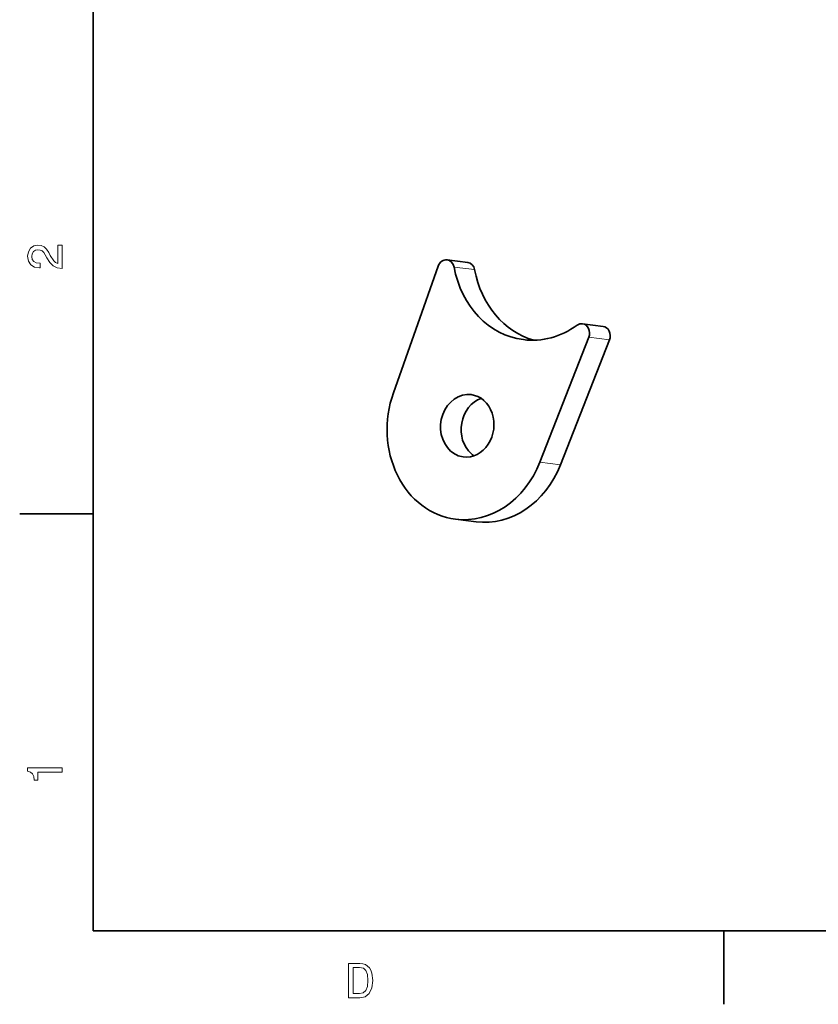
# Model space of a CAD drawing. Extents: x 0 to 296, y 0 to 210.
# Tile 1 of 7: x 2 to 84, y 2 to 103. Entities that reach past the tile are written whole.
import ezdxf

# ---------------------------------------------------------------- set-up
doc = ezdxf.new("R2010")
doc.units = 0

msp = doc.modelspace()

# ---------------------------------------------------------------- linework, layer by layer
at = {"color": 7, "lineweight": 35}
for p, q in [((10, 200), (10, 10)), ((10, 10), (287, 10))]:
    msp.add_line(p, q, dxfattribs=at)
at = {"color": 7, "lineweight": 35, "ltscale": 0.052859}
for p, q in [((46.084167, 78.415665), (48.181915, 78.151138)), ((59.889603, 71.893066), (61.98735, 71.62854)), ((49.035248, 51.701027), (46.9375, 51.965553))]:
    msp.add_line(p, q, dxfattribs=at)
at = {"color": 7, "lineweight": 35, "ltscale": 0.342841}
msp.add_line((40.604843, 64.842804), (45.174271, 77.772766), dxfattribs=at)
at = {"color": 7, "lineweight": 13, "ltscale": 0.052859}
for p, q in [((46.790985, 77.675499), (48.888733, 77.410965)), ((60.535645, 70.515053), (62.633392, 70.250526)), ((57.639008, 57.521339), (55.54126, 57.78587))]:
    msp.add_line(p, q, dxfattribs=at)
at = {"color": 7, "lineweight": 35, "ltscale": 0.341848}
for p, q in [((55.54126, 57.78587), (60.535645, 70.515053)), ((57.639008, 57.521339), (62.633392, 70.250526))]:
    msp.add_line(p, q, dxfattribs=at)
at = {"color": 7, "lineweight": 35, "ltscale": 0.1875}
for p, q in [((10, 52.5), (2.5, 52.5)), ((74.300003, 10), (74.300003, 2.5))]:
    msp.add_line(p, q, dxfattribs=at)
at = {"color": 7, "lineweight": 13}
for points in [[(6.833213, 77.519447), (6.833213, 79.925072), (6.399496, 79.925072), (6.399496, 78.023773), (6.162464, 78.129684), (5.965778, 78.311241), (5.607709, 78.871033), (5.456412, 79.168587), (5.239553, 79.501442), (4.987392, 79.738472), (4.689842, 79.874641), (4.351945, 79.925072), (3.928314, 79.839333), (3.595461, 79.602303), (3.383646, 79.239189), (3.307997, 78.770172), (3.393732, 78.286018), (3.630764, 77.91787), (4.009006, 77.680832), (4.508286, 77.600143), (4.578891, 77.600143), (4.578891, 78.059074), (4.538545, 78.059074), (4.195605, 78.104462), (3.943444, 78.240631), (3.782061, 78.457489), (3.726585, 78.744957), (3.777017, 79.03746), (3.903098, 79.254318), (4.099784, 79.395531), (4.346902, 79.445961), (4.578891, 79.41066), (4.775577, 79.314842), (4.947046, 79.153458), (5.098343, 78.931557), (5.259727, 78.634003), (5.572406, 78.139771), (5.90526, 77.791786), (6.308718, 77.585014), (6.818084, 77.519447)], [(6.833213, 26.159222), (6.833213, 26.618156), (3.307997, 26.618156), (3.307997, 26.275217), (3.615634, 26.184439), (3.822406, 26.002882), (3.943444, 25.725506), (3.98379, 25.34222), (4.341859, 25.34222), (4.341859, 26.159222)], [(37.194958, 6.666787), (36.029972, 6.666787), (36.029972, 3.166787), (37.194958, 3.166787), (37.744667, 3.277738), (38.153168, 3.615634), (38.405331, 4.165346), (38.496109, 4.916787), (38.415417, 5.683357), (38.314552, 5.985951), (38.173344, 6.228026), (37.764839, 6.555836), (37.497551, 6.636527)], [(37.159653, 6.248199), (37.542938, 6.17255), (37.805187, 5.940562), (37.961525, 5.527017), (38.011959, 4.916787), (37.956482, 4.326729), (37.800144, 3.913184), (37.532852, 3.666066), (37.159653, 3.585375), (36.498989, 3.585375), (36.498989, 6.248199)]]:
    msp.add_lwpolyline(points, close=True, dxfattribs=at)
at = {"color": 7, "lineweight": 35}
for centre, major_axis, start_param, end_param in [((45.959045, 77.423523), (0.125122, 0.992142), 6.2831621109, 7.603044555), ((45.959045, 77.423523), (0.125122, 0.992142), 5.0743146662, 6.2831621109), ((55.110428, 80.195206), (1.251099, 9.921429), 1.9327220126, 3.1416700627), ((48.056793, 77.158997), (0.125122, 0.992142), 5.0743146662, 6.2831621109), ((57.208176, 79.930679), (1.251099, 9.921429), 1.9327220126, 3.0168074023), ((55.110428, 80.195206), (1.251099, 9.921429), 3.1416700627, 3.8091062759), ((59.764526, 70.900917), (0.125122, 0.992142), 0.0000434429, 0.6675136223), ((59.764526, 70.900917), (0.125122, 0.992142), 4.4219690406, 6.28322875), ((61.862274, 70.636391), (0.125122, 0.992142), 4.4219690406, 6.28322875), ((48.138565, 61.490124), (1.20105, 9.52457), 1.3198592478, 3.1415912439), ((48.138565, 61.490124), (0.40036, 3.174858), 6.2831473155, 8.8989547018), ((50.236313, 61.225597), (0.40036, 3.174858), 0.399581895, 2.6157693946), ((48.138565, 61.490124), (0.40036, 3.174858), 3.1415546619, 6.2831473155), ((48.138565, 61.490124), (0.40036, 3.174858), 2.6157693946, 3.1415546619), ((50.236313, 61.225597), (0.40036, 3.174858), 2.6157693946, 2.7420804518), ((48.138565, 61.490124), (1.20105, 9.52457), 3.1415912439, 4.4219690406), ((50.236313, 61.225597), (1.20105, 9.52457), 3.1415912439, 4.4219690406)]:
    msp.add_ellipse(centre, major_axis=major_axis, ratio=0.848877, start_param=start_param, end_param=end_param, dxfattribs=at)

doc.saveas('drawing.dxf')
